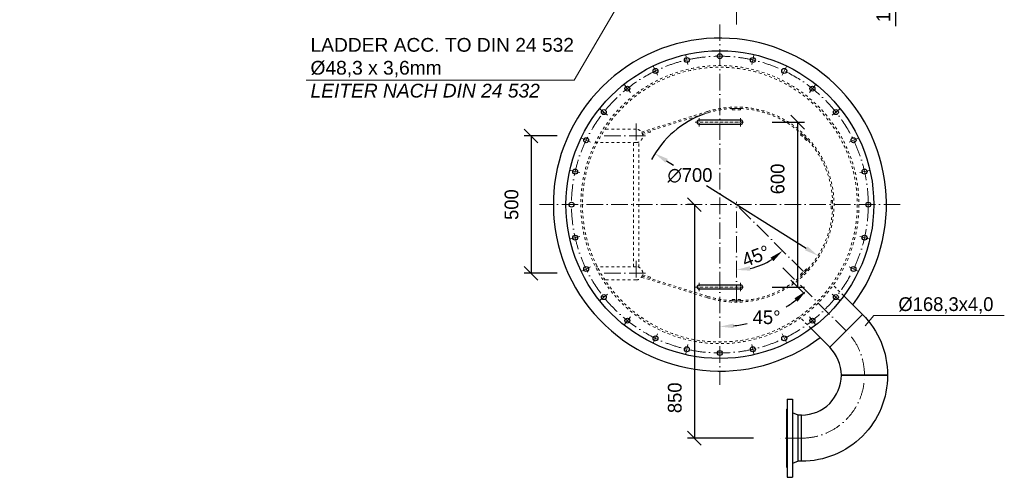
# Model space of a CAD drawing. Header units: millimetres. Extents: x -3395 to 5934498, y -177084 to 63013.
# Tile 11 of 256: x 82476 to 86059, y -176143 to -174477. Entities that reach past the tile are written whole.
import ezdxf

# ---------------------------------------------------------------- set-up
doc = ezdxf.new("R2010")
doc.units = ezdxf.units.MM
doc.linetypes.add('ACAD_ISO10W100', pattern=[18, 12, -3, 0, -3])
doc.linetypes.add('JIS_02_1.0', pattern=[2, 1, -1])
doc.layers.add('Bemaßung', color=7, linetype='Continuous', lineweight=9)
doc.layers.add('Beschriftung', color=7, linetype='Continuous', lineweight=9)
doc.styles.add('LBB3.5M1000', font='isocp.shx', dxfattribs={"height": 3.5})
doc.dimstyles.new('DIN', dxfattribs={"dimtxt": 2.5, "dimasz": 2.5, "dimexe": 1.25, "dimexo": 0.625, "dimtad": 1, "dimtih": 1, "dimdec": 4, "dimdsep": 46, "dimlunit": 6, "dimtxsty": 'Standard', "dimcen": 2.5, "dimadec": 0, "dimazin": 0, "dimtfac": 1, "dimtdec": 4, "dimtmove": 0, "dimatfit": 3, "dimfxl": 0, "dimtvp": 1, "dimtolj": 1, "dimtzin": 0, "dimarcsym": 0})

# ---------------------------------------------------------------- blocks, each defined once
blk = doc.blocks.new('_Oblique')
at = {"color": 0, "linetype": 'ByBlock', "lineweight": -2}
blk.add_line((-0.5, -0.5), (0.5, 0.5), dxfattribs=at)
blk = doc.blocks.new('*D515')
at = {"layer": 'Bemaßung', "color": 0, "lineweight": -2, "transparency": 16777216}
for p, q in [((85479.1, -174210.6), (85688.9, -174210.6)), ((85663.9, -174310.6), (85663.9, -174210.6)), ((85479.1, -174310.6), (85688.9, -174310.6)), ((85663.9, -174500.7), (85663.9, -174310.6))]:
    blk.add_line(p, q, dxfattribs=at)
at = {"layer": 'DEFPOINTS', "color": 0, "transparency": 16777216}
for p in [(85439.1, -174210.6), (85663.9, -174210.6), (85439.1, -174310.6)]:
    blk.add_point(p, dxfattribs=at)
at = {"layer": 'Bemaßung', "color": 0, "lineweight": -2, "transparency": 16777216, "xscale": 50, "yscale": 50, "zscale": 50}
for p, rotation in [((85663.9, -174210.6), 90), ((85663.9, -174310.6), 270)]:
    blk.add_blockref('_Oblique', p, dxfattribs=dict(at, rotation=rotation))
at = {"layer": 'Bemaßung', "color": 0, "transparency": 16777216, "insert": (85618.9, -174430.7), "char_height": 50, "attachment_point": 5, "rotation": 90}
blk.add_mtext('\\A1;100', dxfattribs=at)
blk = doc.blocks.new('*D541')
at = {"layer": 'Bemaßung', "color": 0, "lineweight": -2, "transparency": 16777216}
for p, q in [((84923.7, -175150.5), (84906.2, -175150.5)), ((84931.2, -175150.5), (84931.2, -176000.5)), ((85145.7, -176000.5), (84906.2, -176000.5))]:
    blk.add_line(p, q, dxfattribs=at)
at = {"layer": 'DEFPOINTS', "color": 0, "transparency": 16777216}
for p in [(85023.7, -175150.5), (84931.2, -176000.5), (85245.7, -176000.5)]:
    blk.add_point(p, dxfattribs=at)
at = {"layer": 'Bemaßung', "color": 0, "lineweight": -2, "transparency": 16777216, "xscale": 50, "yscale": 50, "zscale": 50}
for p, rotation in [((84931.2, -175150.5), 90), ((84931.2, -176000.5), 270)]:
    blk.add_blockref('_Oblique', p, dxfattribs=dict(at, rotation=rotation))
at = {"layer": 'Bemaßung', "color": 0, "transparency": 16777216, "insert": (84859.9, -175853.6), "char_height": 50, "attachment_point": 5, "rotation": 90}
blk.add_mtext('\\A1;850', dxfattribs=at)
blk = doc.blocks.new('*D542')
at = {"layer": 'Bemaßung', "color": 0, "lineweight": -2, "transparency": 16777216}
for p, q in [((85214, -174850.5), (85331.5, -174850.5)), ((85306.5, -174850.5), (85306.5, -175450.5)), ((85214, -175450.5), (85331.5, -175450.5))]:
    blk.add_line(p, q, dxfattribs=at)
at = {"layer": 'DEFPOINTS', "color": 0, "transparency": 16777216}
for p in [(85114, -174850.5), (85114, -175450.5), (85306.5, -175450.5)]:
    blk.add_point(p, dxfattribs=at)
at = {"layer": 'Bemaßung', "color": 0, "lineweight": -2, "transparency": 16777216, "xscale": 50, "yscale": 50, "zscale": 50}
for p, rotation in [((85306.5, -174850.5), 90), ((85306.5, -175450.5), 270)]:
    blk.add_blockref('_Oblique', p, dxfattribs=dict(at, rotation=rotation))
at = {"layer": 'Bemaßung', "color": 0, "transparency": 16777216, "insert": (85233.9, -175057.1), "char_height": 50, "attachment_point": 5, "rotation": 90}
blk.add_mtext('\\A1;600', dxfattribs=at)
blk = doc.blocks.new('*D543')
at = {"layer": 'Bemaßung', "color": 0, "lineweight": -2, "transparency": 16777216}
for p, q in [((84431.7, -174900.5), (84311.7, -174900.5)), ((84336.7, -174900.5), (84336.7, -175400.5)), ((84431.7, -175400.5), (84311.7, -175400.5))]:
    blk.add_line(p, q, dxfattribs=at)
at = {"layer": 'DEFPOINTS', "color": 0, "transparency": 16777216}
for p in [(84471.7, -174900.5), (84336.7, -175400.5), (84471.7, -175400.5)]:
    blk.add_point(p, dxfattribs=at)
at = {"layer": 'Bemaßung', "color": 0, "lineweight": -2, "transparency": 16777216, "xscale": 50, "yscale": 50, "zscale": 50}
for p, rotation in [((84336.7, -174900.5), 90), ((84336.7, -175400.5), 270)]:
    blk.add_blockref('_Oblique', p, dxfattribs=dict(at, rotation=rotation))
at = {"layer": 'Bemaßung', "color": 0, "transparency": 16777216, "insert": (84265.7, -175150.5), "char_height": 50, "attachment_point": 5, "rotation": 90}
blk.add_mtext('\\A1;500', dxfattribs=at)
blk = doc.blocks.new('*D544')
at = {"layer": 'Bemaßung', "color": 0, "lineweight": -2, "transparency": 16777216}
for start, end in [(302.8332, 308.5453), (276.4547, 282.8954)]:
    blk.add_arc((85023.7, -175150.5), 444.1, start, end, dxfattribs=at)
at = {"layer": 'Bemaßung', "color": 0, "transparency": 16777216}
for points in [[(85294.9, -175491.6), (85306, -175504.1), (85337.7, -175464.5)], [(85074.1, -175600.1), (85073.2, -175583.5), (85023.7, -175594.6)]]:
    blk.add_solid(points, dxfattribs=at)
at = {"layer": 'DEFPOINTS', "color": 0, "transparency": 16777216}
for p in [(85023.7, -174494.5), (85253.3, -175380.1), (85138.7, -175579.5), (85482.8, -175609.6), (85023.7, -175806.5)]:
    blk.add_point(p, dxfattribs=at)
at = {"layer": 'Bemaßung', "color": 0, "transparency": 16777216, "insert": (85193.7, -175560.8), "char_height": 50, "attachment_point": 5}
blk.add_mtext('\\A1;45°', dxfattribs=at)
blk = doc.blocks.new('*D545')
at = {"layer": 'Bemaßung', "color": 0, "lineweight": -2, "transparency": 16777216}
blk.add_arc((85084.1, -175150.5), 237.6, 282.0815, 302.9185, dxfattribs=at)
at = {"layer": 'Bemaßung', "color": 0, "transparency": 16777216}
for points in [[(85207.9, -175343.5), (85218.4, -175356.4), (85252, -175318.5)], [(85134.7, -175391.1), (85132.9, -175374.6), (85084.1, -175388.1)]]:
    blk.add_solid(points, dxfattribs=at)
at = {"layer": 'DEFPOINTS', "color": 0, "transparency": 16777216}
for p in [(85077, -175143.5), (85084.1, -175140.5), (85202.8, -175356.3), (85328, -175394.5), (85084.1, -175505.5)]:
    blk.add_point(p, dxfattribs=at)
at = {"layer": 'Bemaßung', "color": 0, "transparency": 16777216, "insert": (85154.5, -175337.8), "char_height": 50, "attachment_point": 5, "rotation": 20.6315}
blk.add_mtext('\\A1;45°', dxfattribs=at)
blk = doc.blocks.new('*D548')
at = {"layer": 'Bemaßung', "color": 0, "lineweight": -2, "transparency": 16777216}
for p, q in [((84829.9, -174991.2), (84855.1, -175007)), ((85338.2, -175309.9), (84974.8, -175082))]:
    blk.add_line(p, q, dxfattribs=at)
blk.add_arc((85084.1, -175150.5), 350, 109.3479, 152.0065, dxfattribs=at)
at = {"layer": 'Bemaßung', "color": 0, "transparency": 16777216}
for points in [[(84834.3, -174984.1), (84825.5, -174998.2), (84787.5, -174964.6)], [(85342.7, -175302.8), (85333.8, -175317), (85380.6, -175336.5)]]:
    blk.add_solid(points, dxfattribs=at)
at = {"layer": 'DEFPOINTS', "color": 0, "transparency": 16777216}
for p in [(84787.5, -174964.6), (85380.6, -175336.5)]:
    blk.add_point(p, dxfattribs=at)
at = {"layer": 'Bemaßung', "color": 0, "transparency": 16777216, "insert": (84915, -175044.5), "char_height": 50, "attachment_point": 5}
blk.add_mtext('\\A1;∅700', dxfattribs=at)

msp = doc.modelspace()

# ---------------------------------------------------------------- linework, layer by layer
at = {"linetype": 'ACAD_ISO10W100', "lineweight": 18, "ltscale": 5}
for p, q in [((85084.05445, -174494.54391), (85084.05445, -174290.60527)), ((85023.72841, -174494.54391), (85023.72841, -175806.54391)), ((84899.6875, -174607.08518), (84907.44671, -174641.0805)), ((85147.76932, -174607.08518), (85140.01011, -174641.0805)), ((84781.86652, -174648.31252), (84796.99586, -174679.72893)), ((85265.5903, -174648.31252), (85250.46096, -174679.72893)), ((84676.1735, -174714.72384), (84697.91433, -174741.98598)), ((85371.28332, -174714.72384), (85349.54249, -174741.98598)), ((84587.90834, -174802.98901), (84615.17048, -174824.72983)), ((85459.54848, -174802.98901), (85432.28634, -174824.72983)), ((84719.20545, -174855.61855), (84719.20545, -174945.46927)), ((84521.49702, -174908.68202), (84552.91342, -174923.81136)), ((84753.20445, -174900.54391), (84586.04175, -174900.54391)), ((85525.9598, -174908.68202), (85494.5434, -174923.81136)), ((84480.26968, -175026.503), (84514.265, -175034.26221)), ((85567.18715, -175026.503), (85533.19182, -175034.26221)), ((85679.72841, -175150.54391), (84367.72841, -175150.54391)), ((85328.00629, -175394.49575), (85076.98338, -175143.47284)), ((85084.05445, -175505.54391), (85084.05445, -175140.54391)), ((84480.26968, -175274.58482), (84514.265, -175266.82561)), ((85567.18715, -175274.58482), (85533.19182, -175266.82561)), ((84719.20545, -175355.61855), (84719.20545, -175445.46927)), ((84521.49702, -175392.4058), (84552.91342, -175377.27646)), ((84753.20445, -175400.54391), (84586.04175, -175400.54391)), ((85253.26468, -175380.08019), (85482.80096, -175609.61646)), ((85525.9598, -175392.4058), (85494.5434, -175377.27646)), ((84587.90834, -175498.09882), (84615.17048, -175476.35799)), ((85459.54848, -175498.09882), (85432.28634, -175476.35799)), ((84676.1735, -175586.36398), (84697.91433, -175559.10185)), ((85371.28332, -175586.36398), (85349.54249, -175559.10185)), ((84781.86652, -175652.7753), (84796.99586, -175621.3589)), ((85265.5903, -175652.7753), (85250.46096, -175621.3589)), ((84899.6875, -175694.00265), (84907.44671, -175660.00732)), ((85147.76932, -175694.00265), (85140.01011, -175660.00732)), ((85320.87351, -176000.54391), (85245.69602, -176000.54391))]:
    msp.add_line(p, q, dxfattribs=at)
at = {"linetype": 'JIS_02_1.0', "lineweight": 18, "ltscale": 10}
for p, q in [((84738.63823, -174886.41246), (84978.35206, -174811.64569)), ((84741.13967, -174890.77326), (84979.96399, -174816.38051)), ((84719.05445, -174876.39391), (84600.91359, -174876.39391)), ((84719.05445, -174924.69391), (84572.9695, -174924.69391)), ((84709.05445, -175376.39391), (84709.05445, -174924.69391)), ((84729.05445, -175378.56159), (84729.05445, -174922.52623)), ((84719.05445, -175376.39391), (84572.9695, -175376.39391)), ((84719.05445, -175424.69391), (84600.91359, -175424.69391)), ((84738.63823, -175414.67537), (84978.35206, -175489.44213)), ((84741.13967, -175410.31456), (84979.96399, -175484.70731)), ((85474.71502, -175482.52445), (85431.74169, -175439.55112)), ((85355.70895, -175601.53052), (85312.73562, -175558.55719))]:
    msp.add_line(p, q, dxfattribs=at)
at = {"linetype": 'ACAD_ISO10W100', "lineweight": 18}
for p, q in [((84948.72841, -174865.84551), (84948.72841, -174835.24231)), ((85098.72841, -174865.84551), (85098.72841, -174835.24231)), ((84933.42681, -174850.54391), (85114.03001, -174850.54391)), ((84948.72841, -175465.84551), (84948.72841, -175435.24231)), ((85098.72841, -175465.84551), (85098.72841, -175435.24231)), ((84933.42681, -175450.54391), (85114.03001, -175450.54391))]:
    msp.add_line(p, q, dxfattribs=at)
for p, q in [((84948.72841, -174842.54391), (85098.72841, -174842.54391)), ((85098.72841, -174858.54391), (84948.72841, -174858.54391)), ((84948.72841, -175442.54391), (85098.72841, -175442.54391)), ((85098.72841, -175458.54391), (84948.72841, -175458.54391)), ((85542.30399, -175550.11342), (85474.71502, -175482.52445)), ((85423.29792, -175669.11949), (85355.70895, -175601.53052)), ((85268.87351, -175858.04391), (85268.87351, -176143.04391)), ((85268.87351, -175858.04391), (85287.87351, -175858.04391)), ((85287.87351, -175858.04391), (85287.87351, -176143.04391)), ((85265.87351, -175894.54391), (85268.87351, -175894.54391)), ((85265.87351, -175894.54391), (85265.87351, -176106.54391)), ((85308.87351, -175916.39391), (85287.87351, -175908.54391)), ((85320.87351, -175916.39391), (85308.87351, -175916.39391)), ((85308.87351, -176084.69391), (85308.87351, -175916.39391)), ((85320.87351, -175916.39391), (85308.87351, -175916.39391)), ((85308.87351, -176084.69391), (85287.87351, -176092.54391)), ((85320.87351, -176084.69391), (85308.87351, -176084.69391)), ((85320.87351, -176084.69391), (85308.87351, -176084.69391)), ((85265.87351, -176106.54391), (85268.87351, -176106.54391)), ((85268.87351, -176143.04391), (85287.87351, -176143.04391))]:
    msp.add_line(p, q)
at = {"linetype": 'JIS_02_1.0', "lineweight": 18, "ltscale": 10}
for points in [[(85069.05445, -174800.54391), (85099.05445, -174800.54391), (85099.05445, -174805.54391), (85069.05445, -174805.54391)], [(84741.28943, -174890.72661), (84769.93196, -174881.80443), (84771.41899, -174886.57819), (84742.77646, -174895.50037)], [(85342.14842, -174913.66314), (85320.93522, -174892.44994), (85317.39969, -174895.98547), (85338.61289, -174917.19867)], [(85434.05445, -175165.54391), (85434.05445, -175135.54391), (85429.05445, -175135.54391), (85429.05445, -175165.54391)], [(84741.28892, -175410.36284), (84769.93149, -175419.28488), (84771.4185, -175414.51111), (84742.77592, -175405.58907)], [(85320.93522, -175408.63789), (85342.14842, -175387.42468), (85338.61289, -175383.88915), (85317.39969, -175405.10235)], [(85069.05445, -175500.54391), (85099.05445, -175500.54391), (85099.05445, -175495.54391), (85069.05445, -175495.54391)]]:
    msp.add_lwpolyline(points, close=True, dxfattribs=at)
for points in [[(85542.30399, -175550.11342, -0.1989123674), (85634.02351, -175771.54391), (85465.72351, -175771.54391, 0.1989123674), (85423.29792, -175669.11949)], [(85320.87351, -176084.69391), (85320.87351, -175916.39391, 0.4142135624), (85465.72351, -175771.54391), (85634.02351, -175771.54391, -0.4142135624)]]:
    msp.add_lwpolyline(points, format="xyb", close=True)
for centre, radius in [((85023.72841, -175150.54391), 560), ((84903.56711, -174624.08284), 9), ((85023.72841, -174610.54391), 9), ((85143.88972, -174624.08284), 9), ((84789.43119, -174664.02072), 9), ((85258.02563, -174664.02072), 9), ((84687.04392, -174728.35491), 9), ((85360.4129, -174728.35491), 9), ((84601.53941, -174813.85942), 9), ((85445.91741, -174813.85942), 9), ((84537.20522, -174916.24669), 9), ((85510.2516, -174916.24669), 9), ((84497.26734, -175030.38261), 9), ((85550.18948, -175030.38261), 9), ((84483.72841, -175150.54391), 9), ((85563.72841, -175150.54391), 9), ((84497.26734, -175270.70522), 9), ((85550.18948, -175270.70522), 9), ((84537.20522, -175384.84113), 9), ((85510.2516, -175384.84113), 9), ((84601.53941, -175487.2284), 9), ((85445.91741, -175487.2284), 9), ((84687.04392, -175572.73291), 9), ((85360.4129, -175572.73291), 9), ((84789.43119, -175637.0671), 9), ((85258.02563, -175637.0671), 9), ((84903.56711, -175677.00498), 9), ((85023.72841, -175690.54391), 9), ((85143.88972, -175677.00498), 9)]:
    msp.add_circle(centre, radius)
at = {"linetype": 'ACAD_ISO10W100', "lineweight": 18, "ltscale": 5}
msp.add_circle((85023.72841, -175150.54391), 540, dxfattribs=at)
at = {"linetype": 'JIS_02_1.0', "lineweight": 18, "ltscale": 10}
for radius in [506, 500]:
    msp.add_circle((85023.72841, -175150.54391), radius, dxfattribs=at)
for centre, radius, start, end in [((85023.72841, -175150.54391), 606, 322.98196494, 307.01803506), ((84948.72841, -174850.54391), 8, 90, 270), ((85098.72841, -174850.54391), 8, 270, 90), ((84948.72841, -175450.54391), 8, 90, 270), ((85098.72841, -175450.54391), 8, 270, 90)]:
    msp.add_arc(centre, radius, start, end)
for centre, radius, start, end in [((85084.05445, -175150.54391), 355, 252.67729479, 107.32270521), ((85084.05445, -175150.54391), 350, 252.69841378, 107.30158622), ((84719.05445, -174900.54391), 24.15, 270, 90), ((84719.05445, -175400.54391), 24.15, 270, 90)]:
    msp.add_arc(centre, radius, start, end, dxfattribs=at)
at = {"linetype": 'ACAD_ISO10W100', "lineweight": 18, "ltscale": 5}
for start, end in [(0, 45), (270, 0)]:
    msp.add_arc((85320.87351, -175771.54391), 229, start, end, dxfattribs=at)
at = {"layer": 'Bemaßung'}
for p, q in [((85552.68393, -175592.29043), (85584.26073, -175553.98276)), ((85584.26073, -175553.98276), (86058.69194, -175553.98276))]:
    msp.add_line(p, q, dxfattribs=at)
at = {"layer": 'Beschriftung'}
for p, q in [((84493.69667, -174697.9954), (84712.59114, -174323.63174)), ((83518.35642, -174697.9954), (84493.69667, -174697.9954))]:
    msp.add_line(p, q, dxfattribs=at)

# ---------------------------------------------------------------- texts
at = {"layer": 'Bemaßung', "insert": (85846.2609, -175517.46377), "char_height": 50, "attachment_point": 5}
msp.add_mtext('\\A1;%%C168,3x4,0', dxfattribs=at)
at = {"layer": 'Beschriftung', "char_height": 50, "attachment_point": 1, "style": 'LBB3.5M1000'}
for s, insert, width in [('\\pi75.491;{\\fArial|b0|i0|c0|p34;TOP PLATE\\P\\pi3.3734;\\fArial|b0|i1|c0|p34;DECKENBLECH}', (80044.88664, -174340.41827), 529.8709739), ('{\\fArial|b0|i0|c0|p34;LADDER ACC. TO DIN 24 532\\PØ48,3 x 3,6mm\\P\\fArial|b0|i1|c0|p34;LEITER NACH DIN 24 532}', (83534.14278, -174544.06084), 988.2264508)]:
    msp.add_mtext(s, dxfattribs=dict(at, insert=insert, width=width))

# ---------------------------------------------------------------- dimensions: what is measured, and where the dimension line sits
at = {"layer": 'Bemaßung'}
for base, p1, p2, override, picture, middle in [((85663.86947, -174210.60527), (85439.05445, -174310.60527), (85439.05445, -174210.60527), {"dimscale": 20, "dimexo": 2, "dimgap": 1, "dimdec": 2, "dimblk1": 'Oblique', "dimblk2": 'Oblique', "dimsah": 1, "dimtdec": 2, "dimtmove": 1}, '*D515', (85649.18082, -174430.71285)), ((85306.51139, -175450.54391), (85114.03001, -174850.54391), (85114.03001, -175450.54391), {"dimscale": 20, "dimexo": 5, "dimgap": 1, "dimdec": 2, "dimblk1": 'Oblique', "dimblk2": 'Oblique', "dimsah": 1, "dimtdec": 2, "dimtmove": 2}, '*D542', (85233.9184, -175057.13114)), ((84336.723, -175400.54391), (84471.69943, -174900.54391), (84471.69943, -175400.54391), {"dimscale": 20, "dimexo": 2, "dimgap": 1, "dimdec": 2, "dimblk1": 'Oblique', "dimblk2": 'Oblique', "dimsah": 1, "dimtdec": 2, "dimtmove": 2}, '*D543', (84265.68429, -175150.54391)), ((84931.18011, -176000.54391), (85023.72841, -175150.54391), (85245.69602, -176000.54391), {"dimscale": 20, "dimexo": 5, "dimgap": 1, "dimdec": 2, "dimblk1": 'Oblique', "dimblk2": 'Oblique', "dimsah": 1, "dimtdec": 2, "dimtmove": 2}, '*D541', (84859.87543, -175853.62576))]:
    dim = msp.add_linear_dim(base=base, p1=p1, p2=p2, angle=90, dimstyle='DIN', override=override, dxfattribs=at)
    dim.commit()
    dim.dimension.update_dxf_attribs({"geometry": picture, "text_midpoint": middle, "dimtype": 160})
dim = msp.add_angular_dim_2l(base=(85138.66067, -175579.47692), line1=((85253.26468, -175380.08019), (85482.80096, -175609.61646)), line2=((85023.72841, -174494.54391), (85023.72841, -175806.54391)), dimstyle='DIN', override={"dimscale": 20, "dimdec": 2, "dimtdec": 2}, dxfattribs=at)
dim.commit()
dim.dimension.update_dxf_attribs({"geometry": '*D544', "text_midpoint": (85193.6644, -175560.80567)})
dim = msp.add_diameter_dim_2p(p1=(85380.5923, -175336.46138), p2=(84787.5166, -174964.62644), dimstyle='DIN', override={"dimscale": 20, "dimdec": 2, "dimtdec": 2, "dimtmove": 2}, dxfattribs=at)
dim.commit()
dim.dimension.update_dxf_attribs({"geometry": '*D548', "text_midpoint": (84914.96198, -175044.52964), "dimtype": 163})
dim = msp.add_angular_dim_2l(base=(85202.83534, -175356.27846), line1=((85084.05445, -175505.54391), (85084.05445, -175140.54391)), line2=((85328.00629, -175394.49575), (85076.98338, -175143.47284)), dimstyle='DIN', override={"dimscale": 20, "dimdec": 2, "dimtdec": 2}, dxfattribs=at)
dim.commit()
dim.dimension.update_dxf_attribs({"geometry": '*D545', "text_midpoint": (85167.76101, -175372.86983), "dimtype": 162})

doc.saveas('drawing.dxf')
